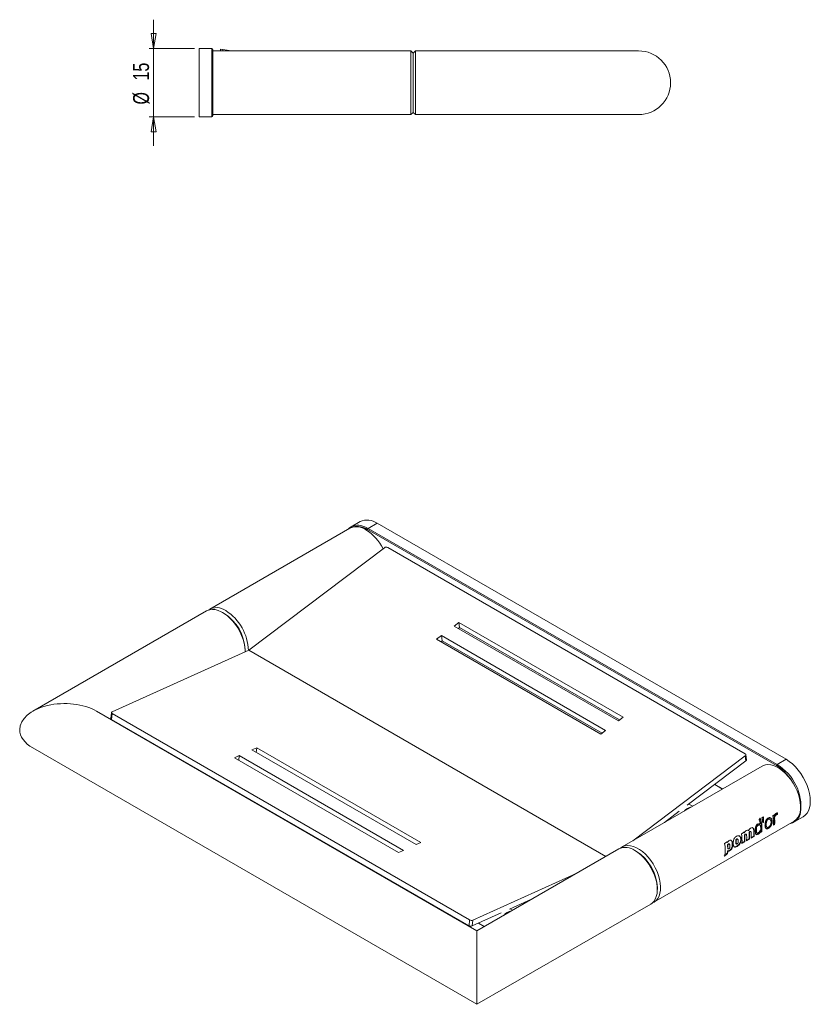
# Model space of a CAD drawing. Header units: millimetres. Extents: x 109 to 501, y 19 to 243.
# Tile 2 of 2: x 327 to 501, y 19 to 235. Entities that reach past the tile are written whole.
import ezdxf

# ---------------------------------------------------------------- set-up
doc = ezdxf.new("R2010")
doc.units = ezdxf.units.MM
doc.styles.add('SLDTEXTSTYLE0', font='TXT', dxfattribs={"width": 0.75})
doc.dimstyles.new('SLDDIMSTYLE2', dxfattribs={"dimtxt": 3.5, "dimasz": 3.302, "dimexe": 0, "dimexo": 0.0625, "dimgap": 0.875, "dimtad": 2, "dimrnd": 1e-09, "dimzin": 12, "dimdsep": 46, "dimtxsty": 'SLDTEXTSTYLE0', "dimblk1": 'CLOSED', "dimblk2": 'CLOSED', "dimsah": 1, "dimcen": 0.09, "dimadec": 0, "dimazin": 0, "dimtfac": 1, "dimtofl": 0, "dimtmove": 0, "dimatfit": 3, "dimldrblk": 'CLOSED', "dimfxl": 1, "dimtolj": 1, "dimtzin": 12, "dimarcsym": 0})

# ---------------------------------------------------------------- blocks, each defined once
blk = doc.blocks.new('_CLOSED')
at = {"color": 0, "linetype": 'ByBlock', "lineweight": -2}
for p, q in [((-1, 0.166667), (0, 0)), ((-1, 0.166667), (-1, -0.166667)), ((0, 0), (-1, -0.166667)), ((0, 0), (-1, 0))]:
    blk.add_line(p, q, dxfattribs=at)
blk = doc.blocks.new('*D4')
at = {"color": 7, "linetype": 'Continuous', "lineweight": 0}
for p, q in [((356.62, 228.49), (356.62, 234.84)), ((365.62, 228.49), (355.62, 228.49)), ((356.62, 213.49), (356.62, 228.49)), ((365.62, 213.49), (355.62, 213.49)), ((356.62, 213.49), (356.62, 207.14))]:
    blk.add_line(p, q, dxfattribs=at)
at = {"color": 7, "linetype": 'Continuous', "lineweight": 0, "xscale": 3.302, "yscale": 3.302}
for p, rotation in [((356.62, 228.49, 64.1), 270), ((356.62, 213.49, 64.1), 90)]:
    blk.add_blockref('_CLOSED', p, dxfattribs=dict(at, rotation=rotation))
at = {"color": 7, "linetype": 'Continuous', "lineweight": 0, "char_height": 3.5, "attachment_point": 1, "rotation": 90, "style": 'SLDTEXTSTYLE0'}
for s, insert in [('15', (352.11, 221.49)), ('%%c', (352.11, 216.22))]:
    blk.add_mtext(s, dxfattribs=dict(at, insert=insert))

msp = doc.modelspace()

# ---------------------------------------------------------------- linework, layer by layer
at = {"color": 7, "linetype": 'Continuous', "lineweight": 15}
for p, q in [((366.618, 213.491), (366.618, 228.491)), ((366.618, 228.491), (369.418, 228.491)), ((369.418, 213.491), (369.418, 228.491)), ((369.618, 228.291), (369.618, 213.691)), ((413.118, 227.991), (369.618, 227.991)), ((371.277, 227.991), (371.333, 228.358)), ((371.333, 228.358), (371.828, 228.282)), ((373.713, 227.991), (371.828, 228.282)), ((413.618, 227.491), (413.118, 227.991)), ((413.118, 213.991), (413.118, 227.991)), ((414.118, 227.991), (413.618, 227.491)), ((463.118, 227.991), (414.118, 227.991)), ((414.118, 227.991), (414.118, 213.991)), ((413.118, 213.991), (413.618, 214.491)), ((413.618, 214.491), (414.118, 213.991)), ((369.418, 213.491), (366.618, 213.491)), ((369.618, 213.991), (413.118, 213.991)), ((414.118, 213.991), (463.118, 213.991)), ((401.955, 124.616), (399.975, 123.473)), ((405.705, 124.245), (403.725, 123.102)), ((495.507, 72.403), (405.705, 124.245)), ((399.73, 123.163), (368.971, 105.406)), ((493.386, 71.015), (403.583, 122.857)), ((403.725, 123.102), (493.527, 71.26)), ((486.516, 73.636), (408.027, 118.946)), ((377.503, 96.349), (407.324, 118.886)), ((368.264, 104.997), (330.116, 82.975)), ((372.118, 104.446), (371.764, 104.65)), ((423.65, 102.475), (422.602, 101.683)), ((422.602, 101.683), (458.664, 80.865)), ((459.712, 81.657), (423.65, 102.475)), ((423.812, 101.358), (423.65, 102.475)), ((419.806, 99.57), (418.758, 98.778)), ((455.869, 78.752), (419.806, 99.57)), ((419.968, 98.453), (419.806, 99.57)), ((423.531, 101.146), (423.812, 101.358)), ((423.812, 101.358), (458.945, 81.076)), ((418.758, 98.778), (454.821, 77.96)), ((419.688, 98.241), (419.968, 98.453)), ((419.968, 98.453), (455.101, 78.172)), ((347.506, 82.804), (377.503, 96.349)), ((376.713, 96.078), (376.713, 96.486)), ((455.903, 51.09), (377.503, 96.349)), ((427.625, 34.766), (344.115, 82.975)), ((347.362, 82.644), (347.247, 81.361)), ((347.508, 82.441), (347.393, 81.157)), ((425.997, 37.131), (347.508, 82.441)), ((425.882, 35.847), (347.393, 81.157)), ((458.664, 80.865), (459.712, 81.657)), ((351.117, 78.933), (351.181, 78.971)), ((454.821, 77.96), (455.869, 78.752)), ((330.116, 74.891), (427.625, 18.6)), ((378.211, 74.48), (379.266, 74.956)), ((414.274, 53.662), (378.211, 74.48)), ((379.173, 73.925), (379.266, 74.956)), ((379.266, 74.956), (415.328, 54.138)), ((374.345, 72.734), (375.399, 73.21)), ((410.407, 51.916), (374.345, 72.734)), ((375.307, 72.179), (375.399, 73.21)), ((375.399, 73.21), (411.462, 52.392)), ((461.853, 54.525), (486.52, 73.167)), ((486.682, 72.051), (473.802, 62.316)), ((486.682, 72.051), (486.52, 73.167)), ((486.823, 72.326), (486.661, 73.443)), ((493.527, 71.26), (495.507, 72.403)), ((490.24, 70.912), (459.481, 53.156)), ((479.815, 66.86), (481.518, 65.877)), ((472.052, 60.994), (468.797, 58.534)), ((474.99, 62.109), (474.161, 62.588)), ((466.48, 41.031), (497.239, 58.788)), ((492.374, 58.833), (492.444, 58.798)), ((497.277, 58.64), (499.257, 59.783)), ((487.258, 56.753), (487.189, 56.775)), ((487.737, 57.312), (487.669, 57.331)), ((488.73, 56.603), (488.659, 56.639)), ((489.258, 58.19), (489.189, 58.208)), ((489.72, 57.965), (489.655, 57.989)), ((489.822, 58.181), (489.753, 58.204)), ((489.799, 57.893), (489.869, 57.865)), ((489.917, 56.538), (489.847, 56.585)), ((490.806, 57.912), (490.877, 57.876)), ((492.719, 57.926), (492.977, 58.075)), ((492.729, 58.022), (492.907, 58.125)), ((492.907, 58.125), (492.977, 58.075)), ((415.328, 54.138), (414.274, 53.662)), ((484.437, 54.239), (484.507, 54.204)), ((484.925, 54.521), (484.996, 54.486)), ((485.541, 54.876), (485.611, 54.841)), ((485.792, 53.927), (486.412, 54.285)), ((485.802, 54.023), (486.341, 54.335)), ((486.811, 54.515), (487.43, 54.873)), ((486.82, 54.611), (487.36, 54.923)), ((487.43, 54.873), (487.36, 54.923)), ((487.826, 55.101), (488.448, 55.461)), ((487.835, 55.197), (488.378, 55.511)), ((489.348, 55.942), (489.278, 55.993)), ((411.462, 52.392), (410.407, 51.916)), ((458.774, 52.747), (427.625, 34.766)), ((462.628, 52.196), (462.274, 52.4)), ((482.649, 52.326), (482.72, 52.278)), ((483.035, 52.389), (483.105, 52.338)), ((483.687, 53.81), (483.758, 53.775)), ((483.824, 53.885), (483.895, 53.85)), ((482.573, 51.766), (482.642, 51.71)), ((426.702, 37.085), (449.385, 47.328)), ((467.223, 43.828), (467.223, 44.236)), ((439.587, 41.671), (434.785, 39.503)), ((427.625, 18.6), (465.773, 40.623)), ((435.392, 39.249), (434.879, 39.545)), ((425.882, 35.847), (425.997, 37.131)), ((432.915, 38.658), (426.587, 35.801)), ((426.702, 37.085), (426.587, 35.801)), ((427.625, 34.766), (427.625, 18.6)), ((427.921, 36.403), (429.192, 35.67))]:
    msp.add_line(p, q, dxfattribs=at)
at = {"color": 8, "linetype": 'Continuous', "lineweight": 15}
for p, q in [((371.828, 228.282), (371.783, 227.991)), ((493.951, 70.653), (493.386, 71.015)), ((479.865, 66.899), (481.576, 65.911))]:
    msp.add_line(p, q, dxfattribs=at)
at = {"color": 144, "linetype": 'Continuous', "lineweight": 0}
for p, q in [((413.618, 214.491), (413.618, 227.491)), ((489.608, 59.146), (489.542, 59.155)), ((489.813, 59.481), (489.748, 59.487)), ((490.106, 59.573), (490.172, 59.565)), ((490.526, 59.769), (490.172, 59.565)), ((490.299, 58.464), (490.368, 58.441)), ((490.368, 58.441), (490.509, 58.522)), ((492.116, 58.676), (492.187, 58.641)), ((492.857, 60.214), (492.599, 60.065)), ((492.88, 60.083), (492.838, 59.957)), ((492.838, 59.957), (492.907, 59.934)), ((492.916, 59.324), (492.986, 59.291)), ((493.225, 60.213), (493.294, 60.19)), ((493.511, 60.285), (493.58, 60.261)), ((486.291, 56.424), (485.672, 56.066)), ((486.304, 56.375), (486.251, 56.294)), ((486.712, 56.72), (486.643, 56.739)), ((488.453, 56.731), (488.382, 56.763)), ((489.261, 57.943), (489.33, 57.92)), ((489.857, 56.836), (489.928, 56.794)), ((489.897, 56.297), (490.155, 56.446)), ((489.906, 56.393), (490.084, 56.496)), ((490.155, 56.446), (490.084, 56.496)), ((491.067, 58.071), (491.138, 58.035)), ((482.587, 54.286), (481.968, 53.928)), ((482.598, 54.226), (482.548, 54.147)), ((482.936, 54.598), (483.004, 54.58)), ((486.412, 54.285), (486.341, 54.335)), ((486.823, 55.69), (486.752, 55.723)), ((487.441, 56.056), (487.371, 56.089)), ((488.448, 55.461), (488.378, 55.511)), ((482.624, 53.622), (482.694, 53.592)), ((482.67, 52.811), (482.74, 52.77))]:
    msp.add_line(p, q, dxfattribs=at)
at = {"color": 8, "linetype": 'Continuous', "lineweight": 15, "flags": 128}
msp.add_lwpolyline([(402.558, 123.625), (403.033, 123.449), (403.725, 123.102)], dxfattribs=at)
at = {"color": 7, "linetype": 'Continuous', "lineweight": 15, "flags": 128}
for points in [[(376.713, 95.992), (376.711, 96.27), (376.644, 97.068), (376.491, 97.899), (376.254, 98.749), (375.936, 99.602), (375.544, 100.443), (375.084, 101.258), (374.565, 102.03), (373.996, 102.748), (373.387, 103.397), (372.75, 103.967), (372.094, 104.447), (371.433, 104.829), (370.778, 105.106), (370.14, 105.272), (369.531, 105.325), (368.962, 105.265), (368.443, 105.091), (368.264, 104.997)], [(347.506, 82.804), (347.444, 82.769), (347.398, 82.728), (347.37, 82.681), (347.361, 82.632), (347.371, 82.581), (347.4, 82.531), (347.446, 82.484), (347.508, 82.441)], [(495.507, 72.403), (496.2, 71.951), (496.88, 71.402), (497.537, 70.765), (498.159, 70.052), (498.736, 69.274), (499.257, 68.444), (499.715, 67.578), (500.1, 66.689), (500.407, 65.794), (500.63, 64.907), (500.765, 64.043), (500.811, 63.217), (500.765, 62.444), (500.63, 61.737), (500.407, 61.107), (500.1, 60.565), (499.715, 60.122), (499.257, 59.784), (499.257, 59.783)], [(497.239, 58.788), (497.298, 58.823), (497.724, 59.159), (498.08, 59.597), (498.359, 60.129), (498.554, 60.745), (498.664, 61.435), (498.687, 62.185), (498.62, 62.983), (498.467, 63.814), (498.229, 64.664), (497.912, 65.517), (497.519, 66.358), (497.06, 67.173), (496.541, 67.945), (495.972, 68.663), (495.363, 69.312), (494.725, 69.882), (494.07, 70.362), (493.409, 70.744), (492.754, 71.021), (492.116, 71.187), (491.507, 71.24), (490.938, 71.18), (490.419, 71.006), (490.24, 70.912)], [(484.825, 54.886), (484.82, 54.893), (484.77, 54.927), (484.707, 54.93), (484.633, 54.901), (484.562, 54.847), (484.508, 54.775), (484.471, 54.691), (484.447, 54.591), (484.437, 54.239), (484.437, 54.239)], [(459.145, 52.92), (459.201, 52.966), (459.66, 53.249), (460.179, 53.423), (460.748, 53.483), (461.357, 53.43), (461.994, 53.264), (462.65, 52.987), (463.311, 52.605), (463.966, 52.125), (464.604, 51.555), (465.213, 50.906), (465.782, 50.188), (466.301, 49.416), (466.76, 48.601), (467.153, 47.76), (467.47, 46.907), (467.708, 46.058), (467.861, 45.226), (467.927, 44.428), (467.905, 43.678), (467.795, 42.989), (467.599, 42.372), (467.321, 41.841), (466.965, 41.402), (466.538, 41.066), (466.109, 40.858)], [(465.773, 40.623), (466.053, 40.813), (466.445, 41.201), (466.763, 41.687), (467.001, 42.262), (467.154, 42.917), (467.22, 43.638), (467.198, 44.414), (467.088, 45.23), (466.892, 46.073), (466.614, 46.926), (466.258, 47.775), (465.831, 48.605), (465.341, 49.4), (464.796, 50.147), (464.206, 50.832), (463.581, 51.443), (462.933, 51.969), (462.273, 52.401)], [(484.543, 53.856), (484.579, 53.835), (484.615, 53.814)]]:
    msp.add_lwpolyline(points, dxfattribs=at)
at = {"color": 7, "linetype": 'Continuous', "lineweight": 15}
for centre, radius, start, end in [((369.418, 228.291), 0.2, 0, 90), ((463.118, 220.991), 7, 0, 90), ((463.118, 220.991), 7, 270, 0), ((369.418, 213.691), 0.2, 270, 0), ((401.468, 120.815), 3.015, 68.80665, 135.68987), ((401.179, 119.949), 3.525, 54.42439, 114.26515), ((403.506, 121.158), 3.79, 54.53278, 114.15676), ((397.801, 114.139), 10.235, 26.07035, 57.96698), ((403.89, 122.843), 0.307, 122.60548, 177.39452), ((407.725, 118.334), 0.682, 63.75092, 126.00016), ((370.472, 102.335), 3.379, 53.73676, 122.93433), ((366.718, 96.033), 10.704, 1.48778, 57.48942), ((347.472, 81.368), 0.225, 181.94843, 249.63406), ((486.396, 73.4), 0.264, 298.01505, 63.00026), ((486.521, 72.307), 0.303, 302.14802, 3.61968), ((493.693, 71.001), 0.307, 122.60548, 177.39452), ((487.7, 62.065), 10.622, 33.11811, 53.95082), ((475.334, 59.089), 2.927, 102.19829, 137.79633), ((495.821, 61.163), 2.894, 282.87513, 351.08987), ((480.514, 56.625), 9.437, 9.489, 15.49351), ((482.311, 57.136), 7.8, 355.28772, 17.54296), ((482.269, 57.096), 7.913, 355.28772, 17.54296), ((485.511, 58.593), 7.239, 354.71092, 11.73172), ((484.194, 58.55), 8.758, 9.24423, 11.0832), ((484.138, 58.506), 8.885, 9.24423, 11.0832), ((486.524, 58.771), 6.416, 354.2235, 4.94504), ((486.501, 58.73), 6.509, 354.2235, 4.94504), ((484.172, 56.946), 5.686, 354.74871, 356.35912), ((482.675, 56.929), 7.254, 358.93078, 7.41473), ((484.224, 56.9), 5.705, 353.93349, 356.36644), ((478.585, 54.595), 7.239, 354.71092, 11.73172), ((480.368, 55.169), 6.475, 354.20547, 4.61507), ((481.003, 55.567), 6.389, 354.20903, 4.68098), ((480.981, 55.527), 6.482, 354.20903, 4.68098), ((460.222, 49.534), 3.525, 54.42439, 114.26515), ((477.507, 52.743), 5.159, 349.0765, 355.35688), ((475.505, 52.814), 7.164, 359.97123, 6.47141), ((477.503, 52.701), 5.234, 349.0765, 355.35688), ((475.472, 52.773), 7.268, 359.97123, 6.47141), ((435.736, 36.23), 2.927, 102.19829, 137.79633), ((426.399, 37.883), 0.853, 241.85347, 290.77839), ((426.285, 36.599), 0.853, 241.85347, 290.77839)]:
    msp.add_arc(centre, radius, start, end, dxfattribs=at)
at = {"color": 8, "linetype": 'Continuous', "lineweight": 15}
for centre, radius, start, end in [((401.37, 119.654), 3.893, 55.3596, 104.84126), ((487.902, 61.979), 10.853, 353.31015, 58.77862)]:
    msp.add_arc(centre, radius, start, end, dxfattribs=at)
at = {"color": 144, "linetype": 'Continuous', "lineweight": 0}
for centre, radius, start, end in [((366.751, 96.041), 9.973, 2.55597, 57.44403), ((366.75, 96.041), 9.973, 2.5563, 57.43832), ((477.529, 54.741), 8.859, 10.09544, 11.07779), ((477.471, 54.697), 8.987, 10.09544, 11.07779), ((481.383, 55.755), 6.475, 354.20547, 4.61507), ((481.952, 56.158), 6.459, 354.24764, 5.37226), ((481.929, 56.117), 6.552, 354.24764, 5.37226), ((473.831, 52.604), 8.852, 10.03881, 11.07804), ((473.774, 52.56), 8.98, 10.03881, 11.07804), ((479.985, 54.98), 6.389, 354.20903, 4.68098), ((479.963, 54.939), 6.482, 354.20903, 4.68098), ((457.26, 43.791), 9.973, 2.55625, 57.43837), ((457.26, 43.791), 9.973, 2.5563, 57.43832), ((475.572, 52.517), 6.55, 347.55492, 12.44508)]:
    msp.add_arc(centre, radius, start, end, dxfattribs=at)
at = {"color": 7, "linetype": 'Continuous', "lineweight": 15}
for start_param, end_param in [(0.7854794, 3.1415927), (3.1415927, 3.9270721)]:
    msp.add_ellipse((337.115, 78.933), major_axis=(9.899, 0), ratio=0.5773815, start_param=start_param, end_param=end_param, dxfattribs=at)
at = {"color": 144, "linetype": 'Continuous', "lineweight": 0}
for points, knots in [([(493.295, 60.52), (493.32, 60.534), (493.368, 60.561), (493.443, 60.595), (493.516, 60.62), (493.565, 60.624), (493.588, 60.627)], [0, 0, 0, 0, 0.2668447, 0.5001886, 0.7645808, 1, 1, 1, 1]), ([(492.187, 58.641), (492.188, 58.603), (492.191, 58.528), (492.185, 58.416), (492.172, 58.309), (492.152, 58.206), (492.124, 58.108), (492.08, 57.99), (492.011, 57.854), (491.907, 57.71), (491.786, 57.59), (491.658, 57.501), (491.532, 57.443), (491.418, 57.426), (491.323, 57.455), (491.232, 57.547), (491.163, 57.736), (491.146, 57.93), (491.138, 58.035)], [0, 0, 0, 0, 0.0481792, 0.0933886, 0.1358707, 0.1759176, 0.2138775, 0.2501589, 0.3141545, 0.3749177, 0.435949, 0.5001953, 0.5646127, 0.6254585, 0.6862649, 0.7503937, 0.8641074, 1, 1, 1, 1]), ([(492.907, 59.934), (492.912, 59.954), (492.923, 59.995), (492.943, 60.055), (492.97, 60.125), (493.007, 60.201), (493.07, 60.308), (493.162, 60.428), (493.251, 60.49), (493.295, 60.52)], [0, 0, 0, 0, 0.0827268, 0.1659484, 0.2503308, 0.3753072, 0.5006005, 0.7518431, 1, 1, 1, 1]), ([(492.916, 59.324), (492.913, 59.359), (492.909, 59.427), (492.908, 59.529), (492.914, 59.628), (492.926, 59.722), (492.948, 59.826), (492.986, 59.941), (493.049, 60.055), (493.13, 60.15), (493.193, 60.192), (493.225, 60.213)], [0, 0, 0, 0, 0.1150488, 0.2214509, 0.3200494, 0.4119025, 0.4983164, 0.6266488, 0.7483607, 0.8694149, 1, 1, 1, 1]), ([(493.294, 60.19), (493.278, 60.18), (493.245, 60.159), (493.199, 60.121), (493.158, 60.078), (493.108, 60.013), (493.055, 59.916), (493.002, 59.752), (492.973, 59.533), (492.981, 59.377), (492.986, 59.291)], [0, 0, 0, 0, 0.0665072, 0.1296937, 0.1905558, 0.2502062, 0.3718669, 0.5007576, 0.7273832, 1, 1, 1, 1]), ([(486.32, 56.272), (486.337, 56.306), (486.372, 56.371), (486.43, 56.46), (486.502, 56.553), (486.595, 56.645), (486.672, 56.694), (486.712, 56.72)], [0, 0, 0, 0, 0.1748768, 0.3409159, 0.5001928, 0.7438935, 1, 1, 1, 1]), ([(487.371, 56.089), (487.369, 56.121), (487.365, 56.18), (487.368, 56.266), (487.379, 56.343), (487.402, 56.413), (487.438, 56.472), (487.484, 56.518), (487.518, 56.539), (487.536, 56.551)], [0, 0, 0, 0, 0.1973909, 0.3623149, 0.4981975, 0.626694, 0.7479542, 0.8626328, 1, 1, 1, 1]), ([(487.606, 56.523), (487.587, 56.511), (487.554, 56.49), (487.508, 56.443), (487.472, 56.384), (487.445, 56.299), (487.434, 56.185), (487.439, 56.103), (487.441, 56.056)], [0, 0, 0, 0, 0.1367948, 0.2500877, 0.370922, 0.4996307, 0.7146937, 1, 1, 1, 1]), ([(487.536, 56.551), (487.554, 56.56), (487.589, 56.578), (487.639, 56.586), (487.675, 56.576), (487.69, 56.558), (487.694, 56.552)], [0, 0, 0, 0, 0.3224143, 0.5916567, 0.8731758, 1, 1, 1, 1]), ([(487.838, 56.276), (487.835, 56.308), (487.829, 56.367), (487.811, 56.443), (487.787, 56.502), (487.753, 56.542), (487.709, 56.558), (487.659, 56.55), (487.624, 56.532), (487.606, 56.523)], [0, 0, 0, 0, 0.1979387, 0.3637267, 0.5002961, 0.6303192, 0.7497992, 0.8637359, 1, 1, 1, 1]), ([(488.914, 56.79), (488.912, 56.836), (488.908, 56.923), (488.907, 57.054), (488.91, 57.178), (488.919, 57.294), (488.938, 57.429), (488.974, 57.579), (489.044, 57.735), (489.142, 57.863), (489.22, 57.916), (489.261, 57.943)], [0, 0, 0, 0, 0.1179095, 0.2262979, 0.3256213, 0.4164721, 0.4996243, 0.6342763, 0.7546534, 0.8724307, 1, 1, 1, 1]), ([(488.914, 56.79), (488.921, 56.692), (488.934, 56.513), (488.99, 56.334), (489.055, 56.243), (489.103, 56.228), (489.121, 56.222)], [0, 0, 0, 0, 0.3880155, 0.7073707, 0.8917934, 1, 1, 1, 1]), ([(488.984, 56.754), (488.982, 56.8), (488.978, 56.888), (488.977, 57.021), (488.98, 57.146), (488.989, 57.263), (489.008, 57.399), (489.043, 57.551), (489.113, 57.71), (489.211, 57.84), (489.289, 57.893), (489.33, 57.92)], [0, 0, 0, 0, 0.11781166, 0.22617763, 0.32553515, 0.41645158, 0.49966712, 0.63519918, 0.75576609, 0.87314372, 1, 1, 1, 1]), ([(489.436, 56.224), (489.416, 56.213), (489.376, 56.191), (489.318, 56.171), (489.266, 56.161), (489.202, 56.163), (489.133, 56.194), (489.059, 56.291), (489.005, 56.476), (488.991, 56.656), (488.984, 56.754)], [0, 0, 0, 0, 0.0663421, 0.1293373, 0.1902328, 0.2504064, 0.3704956, 0.5009652, 0.7261184, 1, 1, 1, 1]), ([(489.857, 56.836), (489.839, 56.803), (489.804, 56.738), (489.746, 56.647), (489.687, 56.564), (489.625, 56.489), (489.562, 56.422), (489.498, 56.363), (489.432, 56.312), (489.388, 56.285), (489.366, 56.271)], [0, 0, 0, 0, 0.1432245, 0.2784673, 0.4068927, 0.529859, 0.6489114, 0.7657508, 0.8821747, 1, 1, 1, 1]), ([(489.928, 56.794), (489.91, 56.76), (489.875, 56.695), (489.817, 56.603), (489.757, 56.519), (489.696, 56.443), (489.633, 56.376), (489.568, 56.317), (489.503, 56.265), (489.458, 56.238), (489.436, 56.224)], [0, 0, 0, 0, 0.14383898, 0.27949107, 0.40812605, 0.5311141, 0.65002083, 0.7665764, 0.88261625, 1, 1, 1, 1]), ([(491.067, 58.071), (491.076, 57.966), (491.091, 57.773), (491.164, 57.591), (491.236, 57.509), (491.281, 57.499), (491.292, 57.496)], [0, 0, 0, 0, 0.40481174, 0.743972, 0.93472693, 1, 1, 1, 1]), ([(482.617, 54.125), (482.643, 54.173), (482.682, 54.245), (482.74, 54.334), (482.801, 54.415), (482.887, 54.504), (482.964, 54.554), (483.004, 54.58)], [0, 0, 0, 0, 0.2501878, 0.3795629, 0.5003775, 0.7413092, 1, 1, 1, 1]), ([(486.353, 55.501), (486.351, 55.533), (486.347, 55.592), (486.35, 55.678), (486.361, 55.755), (486.384, 55.825), (486.42, 55.884), (486.466, 55.93), (486.499, 55.951), (486.517, 55.963)], [0, 0, 0, 0, 0.1973909, 0.3623149, 0.4981975, 0.626694, 0.7479542, 0.8626328, 1, 1, 1, 1]), ([(486.587, 55.935), (486.569, 55.923), (486.536, 55.902), (486.489, 55.856), (486.454, 55.796), (486.426, 55.711), (486.416, 55.597), (486.42, 55.515), (486.423, 55.468)], [0, 0, 0, 0, 0.1367948, 0.2500877, 0.370922, 0.4996307, 0.7146937, 1, 1, 1, 1]), ([(486.517, 55.963), (486.536, 55.972), (486.571, 55.99), (486.621, 55.998), (486.658, 55.989), (486.673, 55.971), (486.678, 55.965)], [0, 0, 0, 0, 0.3191882, 0.5871755, 0.8677864, 1, 1, 1, 1]), ([(486.823, 55.69), (486.82, 55.722), (486.814, 55.781), (486.796, 55.857), (486.771, 55.916), (486.736, 55.955), (486.692, 55.971), (486.64, 55.962), (486.606, 55.944), (486.587, 55.935)], [0, 0, 0, 0, 0.1975163, 0.3632782, 0.5004533, 0.6298017, 0.7496421, 0.8639789, 1, 1, 1, 1]), ([(482.624, 53.622), (482.64, 53.647), (482.669, 53.695), (482.718, 53.76), (482.772, 53.814), (482.812, 53.84), (482.832, 53.853)], [0, 0, 0, 0, 0.268618, 0.4994183, 0.7450365, 1, 1, 1, 1]), ([(482.694, 53.592), (482.71, 53.618), (482.738, 53.666), (482.788, 53.732), (482.841, 53.786), (482.881, 53.812), (482.902, 53.825)], [0, 0, 0, 0, 0.26927, 0.5002382, 0.7455852, 1, 1, 1, 1]), ([(482.963, 52.8), (482.949, 52.792), (482.921, 52.777), (482.881, 52.763), (482.838, 52.754), (482.791, 52.755), (482.758, 52.765), (482.74, 52.77)], [0, 0, 0, 0, 0.1747764, 0.3405525, 0.5000225, 0.7273637, 1, 1, 1, 1]), ([(482.902, 53.825), (482.914, 53.832), (482.937, 53.843), (482.983, 53.856), (483.033, 53.842), (483.075, 53.786), (483.108, 53.699), (483.134, 53.566), (483.142, 53.458), (483.146, 53.397)], [0, 0, 0, 0, 0.0678775, 0.1251028, 0.2490019, 0.3594587, 0.4989836, 0.7155969, 1, 1, 1, 1]), ([(482.963, 52.8), (482.985, 52.814), (483.028, 52.841), (483.083, 52.913), (483.117, 52.997), (483.14, 53.1), (483.152, 53.236), (483.148, 53.339), (483.146, 53.397)], [0, 0, 0, 0, 0.1248213, 0.2488768, 0.3598816, 0.4988492, 0.7152122, 1, 1, 1, 1])]:
    msp.add_open_spline(points, degree=3, knots=knots, dxfattribs=at)
for points in [[(493.511, 60.285), (493.516, 60.405), (493.519, 60.525), (493.519, 60.646)], [(493.588, 60.627), (493.588, 60.504), (493.585, 60.382), (493.58, 60.261)], [(489.608, 59.146), (489.677, 59.258), (489.746, 59.369), (489.813, 59.481)], [(490.44, 58.546), (490.47, 58.95), (490.477, 59.362), (490.46, 59.777)], [(490.526, 59.769), (490.544, 59.349), (490.539, 58.931), (490.509, 58.522)]]:
    msp.add_open_spline(points, degree=3, dxfattribs=at)
at = {"color": 7, "linetype": 'Continuous', "lineweight": 15}
for points in [[(490.368, 58.441), (490.327, 58.809), (490.261, 59.185), (490.172, 59.565)], [(481.899, 51.165), (482.126, 51.363), (482.35, 51.564), (482.573, 51.766)], [(482.642, 51.71), (482.419, 51.506), (482.195, 51.305), (481.968, 51.105)]]:
    msp.add_open_spline(points, degree=3, dxfattribs=at)
for points, knots in [([(490.877, 57.876), (490.868, 58.023), (490.87, 58.168), (490.885, 58.316), (490.885, 58.321), (490.886, 58.331), (490.887, 58.337), (490.888, 58.352), (490.889, 58.362), (490.893, 58.392), (490.896, 58.412), (490.905, 58.472), (490.911, 58.511), (490.935, 58.628), (490.955, 58.703), (490.982, 58.786), (490.986, 58.797), (490.992, 58.816), (490.996, 58.826), (491.007, 58.855), (491.014, 58.874), (491.037, 58.93), (491.054, 58.967), (491.107, 59.073), (491.148, 59.139), (491.216, 59.231), (491.239, 59.259), (491.287, 59.314), (491.313, 59.339), (491.391, 59.411), (491.447, 59.453), (491.567, 59.524), (491.627, 59.551), (491.745, 59.587), (491.802, 59.597), (491.872, 59.597), (491.887, 59.596), (491.916, 59.594), (491.93, 59.592), (491.971, 59.585), (491.998, 59.578), (492.077, 59.55), (492.125, 59.521), (492.176, 59.479), (492.181, 59.475), (492.191, 59.465), (492.196, 59.461), (492.211, 59.446), (492.22, 59.436), (492.248, 59.404), (492.266, 59.381), (492.316, 59.307), (492.344, 59.25), (492.37, 59.182), (492.371, 59.179), (492.373, 59.172), (492.375, 59.169), (492.378, 59.158), (492.381, 59.151), (492.388, 59.129), (492.392, 59.115), (492.405, 59.07), (492.412, 59.039), (492.431, 58.942), (492.44, 58.872), (492.444, 58.798)], [0, 0, 0, 0, 0.125, 0.125, 0.1289062, 0.1289062, 0.1328125, 0.1328125, 0.140625, 0.140625, 0.15625, 0.15625, 0.1875, 0.1875, 0.25, 0.25, 0.2578125, 0.2578125, 0.265625, 0.265625, 0.28125, 0.28125, 0.3125, 0.3125, 0.375, 0.375, 0.40625, 0.40625, 0.4375, 0.4375, 0.5, 0.5, 0.5625, 0.5625, 0.625, 0.625, 0.640625, 0.640625, 0.65625, 0.65625, 0.6875, 0.6875, 0.75, 0.75, 0.7578125, 0.7578125, 0.765625, 0.765625, 0.78125, 0.78125, 0.8125, 0.8125, 0.875, 0.875, 0.8789062, 0.8789062, 0.8828125, 0.8828125, 0.890625, 0.890625, 0.90625, 0.90625, 0.9375, 0.9375, 1, 1, 1, 1]), ([(492.444, 58.798), (492.453, 58.651), (492.442, 58.509), (492.413, 58.368), (492.412, 58.363), (492.41, 58.353), (492.409, 58.348), (492.406, 58.334), (492.404, 58.324), (492.397, 58.296), (492.392, 58.277), (492.376, 58.22), (492.364, 58.183), (492.325, 58.074), (492.295, 58.003), (492.255, 57.926), (492.249, 57.917), (492.239, 57.898), (492.234, 57.889), (492.219, 57.862), (492.209, 57.845), (492.177, 57.792), (492.154, 57.758), (492.084, 57.66), (492.034, 57.598), (491.925, 57.483), (491.87, 57.432), (491.756, 57.339), (491.697, 57.299), (491.576, 57.228), (491.518, 57.199), (491.409, 57.16), (491.357, 57.148), (491.297, 57.143), (491.285, 57.143), (491.261, 57.143), (491.249, 57.144), (491.215, 57.148), (491.194, 57.153), (491.132, 57.174), (491.096, 57.197), (491.059, 57.234), (491.056, 57.237), (491.049, 57.245), (491.045, 57.249), (491.035, 57.262), (491.028, 57.271), (491.008, 57.299), (490.996, 57.319), (490.963, 57.386), (490.944, 57.439), (490.928, 57.503), (490.927, 57.505), (490.925, 57.512), (490.924, 57.515), (490.922, 57.525), (490.92, 57.532), (490.916, 57.553), (490.913, 57.567), (490.905, 57.61), (490.9, 57.64), (490.887, 57.734), (490.881, 57.802), (490.877, 57.876)], [0, 0, 0, 0, 0.125, 0.125, 0.1289062, 0.1289062, 0.1328125, 0.1328125, 0.140625, 0.140625, 0.15625, 0.15625, 0.1875, 0.1875, 0.25, 0.25, 0.2578125, 0.2578125, 0.265625, 0.265625, 0.28125, 0.28125, 0.3125, 0.3125, 0.375, 0.375, 0.4375, 0.4375, 0.5, 0.5, 0.5625, 0.5625, 0.625, 0.625, 0.640625, 0.640625, 0.65625, 0.65625, 0.6875, 0.6875, 0.75, 0.75, 0.7578125, 0.7578125, 0.765625, 0.765625, 0.78125, 0.78125, 0.8125, 0.8125, 0.875, 0.875, 0.8789062, 0.8789062, 0.8828125, 0.8828125, 0.890625, 0.890625, 0.90625, 0.90625, 0.9375, 0.9375, 1, 1, 1, 1]), ([(491.04, 57.246), (491.06, 57.232), (491.115, 57.192), (491.236, 57.187), (491.393, 57.223), (491.566, 57.307), (491.742, 57.428), (491.912, 57.585), (492.066, 57.771), (492.235, 58.046), (492.37, 58.418), (492.373, 58.695), (492.374, 58.833)], [0, 0, 0, 0, 0.0494237, 0.1355364, 0.2206393, 0.3096482, 0.3980288, 0.4837227, 0.569632, 0.6568777, 0.82839, 1, 1, 1, 1]), ([(491.866, 59.258), (491.862, 59.261), (491.828, 59.289), (491.744, 59.304), (491.62, 59.294), (491.492, 59.237), (491.369, 59.149), (491.261, 59.028), (491.176, 58.879), (491.101, 58.668), (491.057, 58.383), (491.064, 58.181), (491.067, 58.071)], [0, 0, 0, 0, 0.01070203, 0.09923078, 0.18652963, 0.27954245, 0.37273483, 0.46022574, 0.54831157, 0.64032459, 0.80366154, 1, 1, 1, 1]), ([(491.138, 58.035), (491.136, 58.074), (491.132, 58.149), (491.133, 58.264), (491.138, 58.374), (491.149, 58.48), (491.165, 58.582), (491.194, 58.707), (491.244, 58.851), (491.358, 59.054), (491.558, 59.232), (491.777, 59.295), (491.931, 59.247), (492.05, 59.146), (492.154, 58.943), (492.175, 58.748), (492.187, 58.641)], [0, 0, 0, 0, 0.0486019, 0.0940965, 0.1367263, 0.176786, 0.2146301, 0.2506789, 0.314711, 0.3757722, 0.5002286, 0.6245004, 0.6857928, 0.7499612, 0.8636757, 1, 1, 1, 1]), ([(491.883, 59.26), (491.872, 59.264), (491.85, 59.272), (491.827, 59.28), (491.816, 59.283)], [0, 0, 0, 0, 0.5000012, 1, 1, 1, 1]), ([(492.374, 58.833), (492.357, 58.965), (492.323, 59.227), (492.164, 59.485), (492.024, 59.554), (491.984, 59.574)], [0, 0, 0, 0, 0.4156461, 0.8307991, 1, 1, 1, 1]), ([(493.225, 60.213), (493.25, 60.226), (493.298, 60.252), (493.37, 60.277), (493.441, 60.29), (493.487, 60.287), (493.511, 60.285)], [0, 0, 0, 0, 0.2621154, 0.5005437, 0.7429572, 1, 1, 1, 1]), ([(493.58, 60.261), (493.531, 60.267), (493.484, 60.264), (493.427, 60.249), (493.416, 60.246), (493.393, 60.238), (493.381, 60.233), (493.345, 60.218), (493.32, 60.205), (493.294, 60.19)], [0, 0, 0, 0, 0.5, 0.5, 0.625, 0.625, 0.75, 0.75, 1, 1, 1, 1]), ([(486.712, 56.72), (486.818, 56.781), (486.912, 56.815), (487.001, 56.822), (487.008, 56.823), (487.02, 56.823), (487.026, 56.824), (487.043, 56.824), (487.055, 56.823), (487.089, 56.82), (487.112, 56.816), (487.14, 56.808), (487.144, 56.807), (487.154, 56.803), (487.16, 56.802), (487.175, 56.796), (487.185, 56.792), (487.216, 56.777), (487.237, 56.766), (487.258, 56.753)], [0, 0, 0, 0, 0.5, 0.5, 0.53125, 0.53125, 0.5625, 0.5625, 0.625, 0.625, 0.75, 0.75, 0.78125, 0.78125, 0.8125, 0.8125, 0.875, 0.875, 1, 1, 1, 1]), ([(487.258, 56.753), (487.294, 56.821), (487.326, 56.879), (487.357, 56.93), (487.36, 56.934), (487.364, 56.942), (487.367, 56.945), (487.373, 56.956), (487.378, 56.963), (487.392, 56.984), (487.401, 56.997), (487.429, 57.037), (487.448, 57.061), (487.545, 57.177), (487.633, 57.252), (487.737, 57.312)], [0, 0, 0, 0, 0.25, 0.25, 0.265625, 0.265625, 0.28125, 0.28125, 0.3125, 0.3125, 0.375, 0.375, 0.5, 0.5, 1, 1, 1, 1]), ([(487.737, 57.312), (487.951, 57.435), (488.126, 57.43), (488.254, 57.299), (488.256, 57.297), (488.259, 57.294), (488.26, 57.292), (488.265, 57.287), (488.268, 57.283), (488.278, 57.273), (488.284, 57.265), (488.302, 57.241), (488.313, 57.224), (488.346, 57.168), (488.365, 57.125), (488.416, 56.982), (488.44, 56.866), (488.453, 56.731)], [0, 0, 0, 0, 0.5, 0.5, 0.5078125, 0.5078125, 0.515625, 0.515625, 0.53125, 0.53125, 0.5625, 0.5625, 0.625, 0.625, 0.75, 0.75, 1, 1, 1, 1]), ([(488.382, 56.763), (488.366, 56.88), (488.336, 57.089), (488.223, 57.308), (488.124, 57.367), (488.093, 57.386)], [0, 0, 0, 0, 0.4609894, 0.8276865, 1, 1, 1, 1]), ([(488.73, 56.603), (488.723, 56.745), (488.722, 56.883), (488.73, 57.022), (488.73, 57.028), (488.731, 57.038), (488.731, 57.043), (488.732, 57.057), (488.733, 57.067), (488.735, 57.096), (488.737, 57.116), (488.742, 57.173), (488.747, 57.211), (488.762, 57.323), (488.776, 57.395), (488.794, 57.47), (488.795, 57.476), (488.798, 57.486), (488.799, 57.491), (488.803, 57.506), (488.805, 57.516), (488.814, 57.545), (488.819, 57.565), (488.837, 57.623), (488.85, 57.66), (488.893, 57.767), (488.926, 57.834), (488.974, 57.911), (488.985, 57.927), (489.006, 57.957), (489.017, 57.972), (489.05, 58.015), (489.073, 58.041), (489.146, 58.115), (489.2, 58.156), (489.258, 58.19)], [0, 0, 0, 0, 0.25, 0.25, 0.2578125, 0.2578125, 0.265625, 0.265625, 0.28125, 0.28125, 0.3125, 0.3125, 0.375, 0.375, 0.5, 0.5, 0.5078125, 0.5078125, 0.515625, 0.515625, 0.53125, 0.53125, 0.5625, 0.5625, 0.625, 0.625, 0.75, 0.75, 0.78125, 0.78125, 0.8125, 0.8125, 0.875, 0.875, 1, 1, 1, 1]), ([(489.348, 55.942), (489.236, 55.877), (489.139, 55.847), (488.974, 55.858), (488.91, 55.898), (488.859, 55.979), (488.858, 55.98), (488.856, 55.984), (488.854, 55.986), (488.851, 55.992), (488.849, 55.996), (488.842, 56.008), (488.837, 56.017), (488.825, 56.044), (488.817, 56.063), (488.795, 56.125), (488.782, 56.171), (488.751, 56.327), (488.738, 56.454), (488.73, 56.603)], [0, 0, 0, 0, 0.25, 0.25, 0.5, 0.5, 0.5078125, 0.5078125, 0.515625, 0.515625, 0.53125, 0.53125, 0.5625, 0.5625, 0.625, 0.625, 0.75, 0.75, 1, 1, 1, 1]), ([(489.258, 58.19), (489.362, 58.25), (489.461, 58.278), (489.567, 58.275), (489.577, 58.274), (489.6, 58.271), (489.611, 58.27), (489.644, 58.263), (489.667, 58.257), (489.734, 58.234), (489.778, 58.211), (489.822, 58.181)], [0, 0, 0, 0, 0.5, 0.5, 0.5625, 0.5625, 0.625, 0.625, 0.75, 0.75, 1, 1, 1, 1]), ([(489.7, 57.965), (489.695, 57.968), (489.654, 58), (489.554, 58.017), (489.409, 58.014), (489.31, 57.967), (489.261, 57.943)], [0, 0, 0, 0, 0.0404378, 0.359266, 0.6795703, 1, 1, 1, 1]), ([(489.278, 55.993), (489.3, 56.005), (489.342, 56.031), (489.405, 56.076), (489.466, 56.125), (489.527, 56.18), (489.614, 56.266), (489.726, 56.398), (489.805, 56.521), (489.847, 56.585)], [0, 0, 0, 0, 0.1028635, 0.2036111, 0.3030489, 0.4020147, 0.5013586, 0.7391149, 1, 1, 1, 1]), ([(489.33, 57.92), (489.35, 57.931), (489.389, 57.952), (489.448, 57.973), (489.508, 57.987), (489.566, 57.993), (489.652, 57.988), (489.761, 57.958), (489.833, 57.896), (489.869, 57.865)], [0, 0, 0, 0, 0.1010346, 0.2005158, 0.2995169, 0.3991266, 0.500414, 0.7484904, 1, 1, 1, 1]), ([(489.917, 56.538), (489.833, 56.4), (489.746, 56.285), (489.651, 56.184), (489.644, 56.177), (489.632, 56.164), (489.626, 56.158), (489.607, 56.14), (489.595, 56.128), (489.557, 56.093), (489.532, 56.071), (489.455, 56.009), (489.402, 55.973), (489.348, 55.942)], [0, 0, 0, 0, 0.5, 0.5, 0.53125, 0.53125, 0.5625, 0.5625, 0.625, 0.625, 0.75, 0.75, 1, 1, 1, 1]), ([(483.004, 54.58), (483.118, 54.645), (483.224, 54.666), (483.333, 54.64), (483.345, 54.636), (483.368, 54.628), (483.379, 54.624), (483.412, 54.608), (483.433, 54.595), (483.495, 54.548), (483.534, 54.507), (483.57, 54.455), (483.57, 54.454), (483.572, 54.452), (483.572, 54.451), (483.575, 54.447), (483.576, 54.445), (483.581, 54.437), (483.584, 54.433), (483.593, 54.418), (483.599, 54.407), (483.617, 54.376), (483.628, 54.353), (483.66, 54.282), (483.679, 54.23), (483.727, 54.059), (483.749, 53.926), (483.758, 53.775)], [0, 0, 0, 0, 0.25, 0.25, 0.28125, 0.28125, 0.3125, 0.3125, 0.375, 0.375, 0.5, 0.5, 0.5039062, 0.5039062, 0.5078125, 0.5078125, 0.515625, 0.515625, 0.53125, 0.53125, 0.5625, 0.5625, 0.625, 0.625, 0.75, 0.75, 1, 1, 1, 1]), ([(483.687, 53.81), (483.673, 53.944), (483.648, 54.187), (483.531, 54.455), (483.4, 54.606), (483.311, 54.639), (483.273, 54.654)], [0, 0, 0, 0, 0.3752235, 0.6820767, 0.8605494, 1, 1, 1, 1]), ([(483.895, 53.85), (483.886, 54.006), (483.888, 54.159), (483.904, 54.312), (483.905, 54.318), (483.906, 54.329), (483.907, 54.334), (483.909, 54.35), (483.91, 54.361), (483.914, 54.393), (483.917, 54.414), (483.928, 54.477), (483.936, 54.518), (483.963, 54.64), (483.987, 54.719), (484.023, 54.814), (484.031, 54.834), (484.047, 54.873), (484.056, 54.892), (484.082, 54.949), (484.102, 54.985), (484.163, 55.092), (484.21, 55.158), (484.269, 55.228), (484.275, 55.234), (484.287, 55.248), (484.293, 55.255), (484.312, 55.275), (484.325, 55.288), (484.364, 55.327), (484.391, 55.352), (484.476, 55.422), (484.536, 55.464), (484.731, 55.576), (484.854, 55.618), (484.977, 55.628), (484.985, 55.628), (485.001, 55.629), (485.009, 55.629), (485.032, 55.629), (485.047, 55.629), (485.093, 55.625), (485.122, 55.62), (485.206, 55.599), (485.259, 55.574), (485.32, 55.532), (485.331, 55.523), (485.353, 55.505), (485.363, 55.495), (485.395, 55.464), (485.415, 55.442), (485.47, 55.368), (485.502, 55.31), (485.53, 55.241), (485.531, 55.238), (485.534, 55.231), (485.535, 55.227), (485.539, 55.216), (485.542, 55.209), (485.55, 55.187), (485.555, 55.172), (485.569, 55.125), (485.577, 55.093), (485.598, 54.992), (485.607, 54.919), (485.611, 54.841)], [0, 0, 0, 0, 0.125, 0.125, 0.1289062, 0.1289062, 0.1328125, 0.1328125, 0.140625, 0.140625, 0.15625, 0.15625, 0.1875, 0.1875, 0.25, 0.25, 0.265625, 0.265625, 0.28125, 0.28125, 0.3125, 0.3125, 0.375, 0.375, 0.3828125, 0.3828125, 0.390625, 0.390625, 0.40625, 0.40625, 0.4375, 0.4375, 0.5, 0.5, 0.625, 0.625, 0.6328125, 0.6328125, 0.640625, 0.640625, 0.65625, 0.65625, 0.6875, 0.6875, 0.75, 0.75, 0.765625, 0.765625, 0.78125, 0.78125, 0.8125, 0.8125, 0.875, 0.875, 0.8789062, 0.8789062, 0.8828125, 0.8828125, 0.890625, 0.890625, 0.90625, 0.90625, 0.9375, 0.9375, 1, 1, 1, 1]), ([(485.611, 54.841), (485.62, 54.685), (485.607, 54.537), (485.575, 54.392), (485.573, 54.386), (485.571, 54.376), (485.57, 54.371), (485.566, 54.355), (485.563, 54.345), (485.555, 54.315), (485.55, 54.296), (485.532, 54.237), (485.518, 54.198), (485.473, 54.084), (485.438, 54.011), (485.387, 53.923), (485.375, 53.904), (485.353, 53.868), (485.341, 53.851), (485.306, 53.799), (485.281, 53.765), (485.203, 53.666), (485.147, 53.604), (485.079, 53.539), (485.073, 53.533), (485.059, 53.52), (485.052, 53.513), (485.03, 53.494), (485.016, 53.481), (484.973, 53.444), (484.943, 53.42), (484.853, 53.352), (484.791, 53.311), (484.597, 53.199), (484.482, 53.153), (484.374, 53.137), (484.367, 53.136), (484.353, 53.134), (484.346, 53.133), (484.327, 53.132), (484.314, 53.131), (484.276, 53.132), (484.252, 53.134), (484.184, 53.149), (484.143, 53.167), (484.098, 53.203), (484.09, 53.21), (484.074, 53.225), (484.066, 53.234), (484.044, 53.26), (484.03, 53.28), (483.991, 53.346), (483.97, 53.398), (483.951, 53.463), (483.951, 53.466), (483.949, 53.472), (483.948, 53.476), (483.945, 53.486), (483.943, 53.493), (483.938, 53.514), (483.935, 53.528), (483.926, 53.572), (483.92, 53.603), (483.906, 53.701), (483.899, 53.772), (483.895, 53.85)], [0, 0, 0, 0, 0.125, 0.125, 0.1289062, 0.1289062, 0.1328125, 0.1328125, 0.140625, 0.140625, 0.15625, 0.15625, 0.1875, 0.1875, 0.25, 0.25, 0.265625, 0.265625, 0.28125, 0.28125, 0.3125, 0.3125, 0.375, 0.375, 0.3828125, 0.3828125, 0.390625, 0.390625, 0.40625, 0.40625, 0.4375, 0.4375, 0.5, 0.5, 0.625, 0.625, 0.6328125, 0.6328125, 0.640625, 0.640625, 0.65625, 0.65625, 0.6875, 0.6875, 0.75, 0.75, 0.765625, 0.765625, 0.78125, 0.78125, 0.8125, 0.8125, 0.875, 0.875, 0.8789062, 0.8789062, 0.8828125, 0.8828125, 0.890625, 0.890625, 0.90625, 0.90625, 0.9375, 0.9375, 1, 1, 1, 1]), ([(484.056, 53.233), (484.089, 53.215), (484.161, 53.174), (484.358, 53.181), (484.653, 53.304), (484.962, 53.529), (485.188, 53.774), (485.331, 53.983), (485.44, 54.207), (485.536, 54.512), (485.539, 54.732), (485.541, 54.876)], [0, 0, 0, 0, 0.0705364, 0.1559888, 0.3254239, 0.4948626, 0.5803136, 0.6641602, 0.7460906, 0.832473, 1, 1, 1, 1]), ([(484.437, 54.239), (484.44, 54.17), (484.446, 54.111), (484.458, 54.036), (484.462, 54.013), (484.47, 53.982), (484.473, 53.972), (484.477, 53.958), (484.479, 53.954), (484.481, 53.947), (484.482, 53.945), (484.483, 53.942), (484.483, 53.941), (484.484, 53.939), (484.484, 53.939), (484.524, 53.836), (484.591, 53.816), (484.716, 53.887), (484.739, 53.904), (484.76, 53.924)], [0, 0, 0, 0, 0.125, 0.125, 0.1875, 0.1875, 0.21875, 0.21875, 0.234375, 0.234375, 0.2421875, 0.2421875, 0.24609375, 0.24609375, 0.25, 0.25, 0.5, 0.5, 0.5625, 0.5625, 0.5625, 0.5625]), ([(484.507, 54.204), (484.505, 54.247), (484.501, 54.328), (484.504, 54.448), (484.517, 54.584), (484.554, 54.721), (484.632, 54.825), (484.702, 54.878), (484.775, 54.908), (484.867, 54.902), (484.938, 54.809), (484.98, 54.658), (484.99, 54.548), (484.996, 54.486)], [0, 0, 0, 0, 0.0970303, 0.1802333, 0.2505947, 0.3748197, 0.4347611, 0.5000808, 0.56555, 0.6253835, 0.7495961, 0.8596983, 1, 1, 1, 1]), ([(484.996, 54.486), (484.997, 54.442), (485, 54.362), (484.991, 54.245), (484.967, 54.11), (484.904, 53.945), (484.775, 53.829), (484.671, 53.79), (484.595, 53.816), (484.549, 53.9), (484.519, 54.032), (484.512, 54.142), (484.507, 54.204)], [0, 0, 0, 0, 0.0964852, 0.1797735, 0.250872, 0.3807592, 0.498826, 0.5800667, 0.658124, 0.7492008, 0.8601986, 1, 1, 1, 1]), ([(484.845, 54.896), (484.833, 54.901), (484.811, 54.91), (484.788, 54.92), (484.776, 54.924)], [0, 0, 0, 0, 0.5000009, 1, 1, 1, 1]), ([(485.541, 54.876), (485.523, 55.015), (485.497, 55.226), (485.371, 55.446), (485.251, 55.57), (485.153, 55.606), (485.107, 55.623)], [0, 0, 0, 0, 0.4130661, 0.6262889, 0.8280179, 1, 1, 1, 1]), ([(488.869, 55.942), (488.871, 55.94), (488.9, 55.909), (488.984, 55.896), (489.12, 55.911), (489.225, 55.965), (489.278, 55.993)], [0, 0, 0, 0, 0.0262825, 0.3438246, 0.6626244, 1, 1, 1, 1]), ([(482.649, 52.326), (482.677, 52.319), (482.719, 52.309), (482.779, 52.307), (482.841, 52.311), (482.926, 52.332), (482.999, 52.37), (483.035, 52.389)], [0, 0, 0, 0, 0.2495787, 0.3781754, 0.4995731, 0.7490004, 1, 1, 1, 1]), ([(483.105, 52.338), (483.031, 52.295), (482.961, 52.269), (482.888, 52.26), (482.881, 52.259), (482.865, 52.258), (482.858, 52.258), (482.835, 52.258), (482.819, 52.259), (482.802, 52.261), (482.801, 52.261), (482.798, 52.261), (482.796, 52.261), (482.792, 52.262), (482.788, 52.263), (482.779, 52.264), (482.772, 52.265), (482.751, 52.27), (482.736, 52.273), (482.72, 52.278)], [0, 0, 0, 0, 0.5, 0.5, 0.5625, 0.5625, 0.625, 0.625, 0.75, 0.75, 0.765625, 0.765625, 0.78125, 0.78125, 0.8125, 0.8125, 0.875, 0.875, 1, 1, 1, 1]), ([(483.035, 52.389), (483.061, 52.404), (483.111, 52.435), (483.185, 52.49), (483.255, 52.55), (483.321, 52.615), (483.382, 52.687), (483.439, 52.764), (483.491, 52.848), (483.538, 52.937), (483.597, 53.075), (483.655, 53.272), (483.693, 53.533), (483.689, 53.714), (483.687, 53.81)], [0, 0, 0, 0, 0.06072, 0.11816663, 0.17310978, 0.22642792, 0.2790809, 0.33206472, 0.38635717, 0.44286815, 0.50240591, 0.64521373, 0.80985467, 1, 1, 1, 1]), ([(483.758, 53.775), (483.775, 53.462), (483.732, 53.202), (483.647, 52.983), (483.646, 52.981), (483.644, 52.976), (483.643, 52.974), (483.64, 52.967), (483.638, 52.962), (483.633, 52.948), (483.629, 52.939), (483.617, 52.912), (483.609, 52.895), (483.584, 52.843), (483.566, 52.81), (483.509, 52.714), (483.468, 52.656), (483.331, 52.495), (483.225, 52.407), (483.105, 52.338)], [0, 0, 0, 0, 0.5, 0.5, 0.5039062, 0.5039062, 0.5078125, 0.5078125, 0.515625, 0.515625, 0.53125, 0.53125, 0.5625, 0.5625, 0.625, 0.625, 0.75, 0.75, 1, 1, 1, 1])]:
    msp.add_open_spline(points, degree=3, knots=knots, dxfattribs=at)

# ---------------------------------------------------------------- dimensions: what is measured, and where the dimension line sits
at = {"color": 7, "linetype": 'Continuous', "lineweight": 0}
dim = msp.add_linear_dim(base=(356.618, 228.491), p1=(366.618, 213.491), p2=(366.618, 228.491), angle=90, text='%%c<>', dimstyle='SLDDIMSTYLE2', dxfattribs=at)
dim.commit()
dim.dimension.update_dxf_attribs({"geometry": '*D4', "text_midpoint": (356.618, 221.439), "dimtype": 160})

doc.saveas('drawing.dxf')
